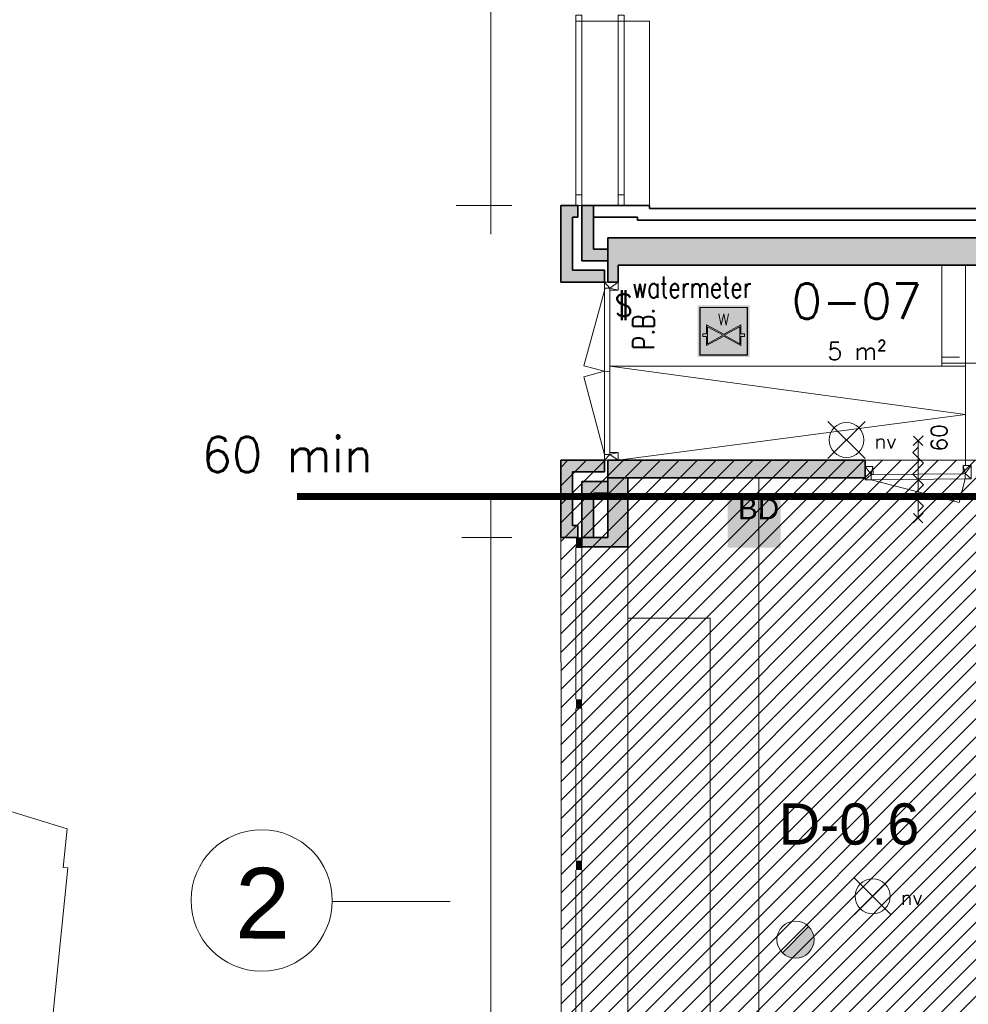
# Model space of a CAD drawing. Header units: millimetres. Extents: x -13022 to 1371524, y -38729 to 632593.
# Tile 13 of 256: x 443354 to 451410, y 579801 to 588160. Entities that reach past the tile are written whole.
import ezdxf
from ezdxf.enums import TextEntityAlignment as Align
from ezdxf.lldxf.tags import DXFTag

# ---------------------------------------------------------------- set-up
doc = ezdxf.new("R2010")
doc.units = ezdxf.units.MM
doc.header["$LTSCALE"] = 35
doc.linetypes.add('AI9-LType1', pattern=[1.69333, 0.846665, -0.846665])
for name, color, linetype, lineweight in [('A LIJN 1', 1, 'Continuous', 20), ('A LIJN 2', 2, 'Continuous', 35), ('A LIJN 5', 5, 'Continuous', 13), ('A LIJN 9', 252, 'Continuous', 18), ('Al65----_beveiliging-inst', 92, 'Continuous', 9), ('B95 tekst', 7, 'Continuous', 25), ('brandveiligheid voorzieningen', 10, 'Continuous', 9)]:
    doc.layers.add(name, color=color, linetype=linetype, lineweight=lineweight)
doc.styles.add('Algemeen', font='simplex.shx', dxfattribs={"height": 2.5})
doc.styles.add('Arial15', font='arial.ttf', dxfattribs={"height": 0.35})
doc.styles.add('Arial25', font='arial.ttf', dxfattribs={"height": 0.18})
doc.styles.add('Arial9', font='arial.ttf', dxfattribs={"height": 0.6})
doc.styles.add('SafetySign', font='simplex.shx')
doc.styles.add('SIMPLEX', font='SIMPLEX.SHX', dxfattribs={"width": 0.75})
doc.styles.get("Standard").update_dxf_attribs({"font": 'simplex.shx'})
tags = doc.linetypes.add('DIVIDE2', pattern=[0.625, 0.25, -0.125, 0, -0.125, 0, -0.125]).pattern_tags.tags
tags[14:15] = [DXFTag(74, 4), DXFTag(75, 0), DXFTag(340, '0'), DXFTag(46, 1.0), DXFTag(50, 0.0), DXFTag(44, 0.0), DXFTag(45, 0.0)]
tags[12:13] = [DXFTag(74, 4), DXFTag(75, 0), DXFTag(340, '0'), DXFTag(46, 1.0), DXFTag(50, 0.0), DXFTag(44, 0.0), DXFTag(45, 0.0)]
tags[10:11] = [DXFTag(74, 4), DXFTag(75, 0), DXFTag(340, '0'), DXFTag(46, 1.0), DXFTag(50, 0.0), DXFTag(44, 0.0), DXFTag(45, 0.0)]
tags[8:9] = [DXFTag(74, 4), DXFTag(75, 0), DXFTag(340, '0'), DXFTag(46, 1.0), DXFTag(50, 0.0), DXFTag(44, 0.0), DXFTag(45, 0.0)]
tags[6:7] = [DXFTag(74, 4), DXFTag(75, 0), DXFTag(340, '0'), DXFTag(46, 1.0), DXFTag(50, 0.0), DXFTag(44, 0.0), DXFTag(45, 0.0)]
tags[4:5] = [DXFTag(74, 4), DXFTag(75, 0), DXFTag(340, '0'), DXFTag(46, 1.0), DXFTag(50, 0.0), DXFTag(44, 0.0), DXFTag(45, 0.0)]

# ---------------------------------------------------------------- blocks, each defined once
blk = doc.blocks.new('Brandmelder')
at = {"layer": 'brandveiligheid voorzieningen'}
blk.add_hatch(color=256, dxfattribs=at).paths.add_polyline_path([(76.62, -89.8, 0.198912), (75.85, -87.94), (72.13, -91.66, 0.668179)])
blk.add_line((72.13, -91.66), (75.85, -87.94), dxfattribs=at)
blk.add_circle((73.99, -89.8), 2.63, dxfattribs=at)
blk = doc.blocks.new('Noodverlichting')
at = {"layer": 'Al65----_beveiliging-inst', "color": 92}
for p, q in [((164, -62.36), (158.75, -57.12)), ((158.75, -62.36), (164, -57.12))]:
    blk.add_line(p, q, dxfattribs=at)
blk.add_circle((161.38, -59.74), 2.47, dxfattribs=at)
at = {"layer": 'Al65----_beveiliging-inst', "color": 7, "style": 'Algemeen'}
blk.add_text('nv', height=2.063, dxfattribs=at).set_placement((165.33, -60.96))
blk = doc.blocks.new('Brandblusdeken')
at = {"layer": 'Al65----_beveiliging-inst', "linetype": 'Continuous', "true_color": 0xffffff}
h = blk.add_hatch(color=7, dxfattribs=at)
h.paths.add_polyline_path([(1708.24, 1269.32), (1707.7, 1269.32), (1707.17, 1268.69), (1706.91, 1268.69, 0.461888), (1706.72, 1268.47), (1706.5, 1268.47, 0.414214), (1706.49, 1268.46), (1706.49, 1266.98, 0.414214), (1706.5, 1266.97), (1707.76, 1266.97), (1707.76, 1265.94, 1), (1708.16, 1265.94), (1708.16, 1266.97), (1708.31, 1266.97), (1708.31, 1265.94, 1), (1708.71, 1265.94), (1708.71, 1266.97), (1709.98, 1266.97, 0.414214), (1709.99, 1266.98), (1709.99, 1268.46, 0.414214), (1709.98, 1268.47), (1709.75, 1268.47, 0.461888), (1709.57, 1268.69), (1709.3, 1268.69), (1708.77, 1269.32)])
h.paths.add_polyline_path([(1708.69, 1268.77, -0.414214), (1708.7, 1268.78), (1708.76, 1268.78), (1709, 1268.49, -0.626412), (1708.99, 1268.47), (1708.7, 1268.47, -0.414214), (1708.69, 1268.48)], flags=16)
h.paths.add_polyline_path([(1707.78, 1268.77), (1707.78, 1268.48, -0.414214), (1707.77, 1268.47), (1707.48, 1268.47, -0.626412), (1707.48, 1268.49), (1707.71, 1268.78), (1707.77, 1268.78, -0.414214)], flags=16)
h.paths.add_polyline_path([(1708.58, 1269.86, 1), (1707.86, 1269.86, 1)])
h.paths.add_polyline_path([(1713.06, 1267.79, 1), (1712.34, 1267.79, 1)])
h.paths.add_polyline_path([(1712.62, 1266.82, 0.561175), (1712.26, 1267.41), (1711.61, 1267.41), (1711.15, 1267.79, 1), (1710.94, 1267.58), (1711.53, 1267.09), (1711.86, 1267.09, -0.561175), (1711.86, 1267.07), (1711.49, 1266.34, -0.281087), (1711.48, 1266.33), (1711.41, 1266.33, 0.414214), (1711.4, 1266.32), (1711.4, 1265.99, -0.414214), (1711.39, 1265.98), (1711.12, 1265.98), (1711.12, 1265.98, -0.410784), (1711.12, 1265.99, -0.102465), (1711.12, 1265.99, 0.040647), (1711.21, 1266.08, 0.072509), (1711.29, 1266.23, 0.083414), (1711.31, 1266.36, 0.017741), (1711.31, 1266.52, 0.025778), (1711.3, 1266.67, 0.025659), (1711.28, 1266.8, 0.042447), (1711.26, 1266.85, 0.017105), (1711.25, 1266.86, 0.615832), (1711.25, 1266.86, 0.10445), (1711.24, 1266.85, -0.149689), (1711.2, 1266.73, 0.016739), (1711.18, 1266.7, -0.153754), (1711.17, 1266.68, -0.069011), (1711.15, 1266.68, -0.22824), (1711.13, 1266.68, -0.237959), (1711.13, 1266.7, 0.033724), (1711.14, 1266.91, 0.028218), (1711.13, 1267.08), (1711.13, 1267.09), (1711.13, 1267.1), (1711.13, 1267.11), (1711.13, 1267.11, 0.65809), (1711.12, 1267.11, -0.060964), (1711.03, 1267), (1710.98, 1266.95, 0.075517), (1710.96, 1266.93, -0.051459), (1710.93, 1266.91, -0.33128), (1710.9, 1266.91, -0.17084), (1710.87, 1266.96, -0.077934), (1710.87, 1267.02, -0.001942), (1710.88, 1267.14, -0.091372), (1710.93, 1267.3, 0.647669), (1710.92, 1267.31, 0.083115), (1710.8, 1267.25, 0.03124), (1710.72, 1267.19, 0.031761), (1710.67, 1267.14, 0.022456), (1710.63, 1267.09, 0.083234), (1710.6, 1267.03, -0.013653), (1710.6, 1267.01, -0.018422), (1710.59, 1266.99, -0.068058), (1710.58, 1266.98, -0.095574), (1710.57, 1266.98, -0.152525), (1710.56, 1266.97, -0.163356), (1710.55, 1266.98, -0.115838), (1710.53, 1267, -0.016083), (1710.53, 1267.02, 0.018751), (1710.52, 1267.03), (1710.52, 1267.05), (1710.51, 1267.06), (1710.5, 1267.08), (1710.49, 1267.09), (1710.48, 1267.12), (1710.48, 1267.12), (1710.47, 1267.12), (1710.47, 1267.13), (1710.47, 1267.13), (1710.47, 1267.13), (1710.46, 1267.13), (1710.46, 1267.13), (1710.46, 1267.13), (1710.46, 1267.13, 0.136803), (1710.46, 1267.13), (1710.45, 1267.09), (1710.45, 1267.07), (1710.42, 1267.02), (1710.37, 1266.94), (1710.28, 1266.82), (1710.2, 1266.72, -0.01443), (1710.17, 1266.69, 0.037786), (1710.1, 1266.61, 0.048241), (1710.03, 1266.49, 0.059776), (1709.99, 1266.38, 0.051888), (1709.98, 1266.29, 0.015584), (1709.98, 1266.2, 0.035329), (1710.01, 1266.01), (1710.01, 1265.99, -0.473301), (1710, 1265.98), (1709.76, 1265.98, -0.520567), (1709.75, 1266), (1709.86, 1266.29, 0.520567), (1709.85, 1266.3), (1709.6, 1266.3, 1), (1709.6, 1265.78), (1711.84, 1265.78, 0.281087), (1712.2, 1266)])
h.paths.add_polyline_path([(1710.36, 1266.46, 0.164177), (1710.36, 1266.45, 0.001156)], flags=16)
at = {"layer": 'Al65----_beveiliging-inst', "color": 7, "true_color": 0xffffff}
blk.add_solid([(1705.99, 1264.27), (1713.49, 1264.27), (1705.99, 1271.77), (1713.49, 1271.77)], dxfattribs=at)
blk.add_solid([(1705.99, 1264.27), (1713.49, 1264.27), (1705.99, 1271.77), (1713.49, 1271.77)], dxfattribs=at)
at = {"layer": 'brandveiligheid voorzieningen', "color": 10}
blk.add_solid([(1706.24, 1264.52), (1713.24, 1264.52), (1706.24, 1271.52), (1713.24, 1271.52)], dxfattribs=at)
blk = doc.blocks.new('Panieksluiting')
at = {"layer": 'brandveiligheid voorzieningen', "lineweight": 0, "style": 'Algemeen'}
blk.add_text('$', height=3.09, dxfattribs=at).set_placement((158.43, -91.61))
blk = doc.blocks.new('Afsluiter water')
at = {"layer": 'Al65----_beveiliging-inst', "true_color": 0x000000}
blk.add_hatch(color=18, dxfattribs=at).paths.add_polyline_path([(21.81, 2.93), (21.81, 1.62), (19.37, 2.95), (16.93, 1.62), (16.93, 2.93), (16.44, 2.93), (16.44, 3.27), (16.93, 3.27), (16.93, 4.55), (19.37, 3.22), (21.81, 4.55), (21.81, 3.27), (22.3, 3.27), (22.3, 2.93)])
at = {"layer": 'Al65----_beveiliging-inst', "linetype": 'Continuous'}
h = blk.add_hatch(color=160, dxfattribs=at)
h.paths.add_polyline_path([(21.66, 1.87), (21.66, 4.3), (19.43, 3.09)])
h.paths.add_polyline_path([(17.08, 1.87), (17.08, 4.3), (19.31, 3.09)])
at = {"layer": 'Al65----_beveiliging-inst', "color": 7}
for p, q in [((16.01, 7.02), (22.74, 7.02)), ((16.01, 0.29), (16.01, 7.02)), ((22.74, 7.02), (22.74, 0.29)), ((22.74, 0.29), (16.01, 0.29))]:
    blk.add_line(p, q, dxfattribs=at)
at = {"layer": 'Al65----_beveiliging-inst', "color": 18, "true_color": 0x000000}
for p, q in [((16.03, 7), (22.71, 7)), ((16.03, 0.32), (16.03, 7)), ((22.71, 7), (22.71, 0.32)), ((22.71, 0.32), (16.03, 0.32))]:
    blk.add_line(p, q, dxfattribs=at)
at = {"layer": 'Al65----_beveiliging-inst', "color": 255}
for p, q in [((16.93, 3.27), (16.93, 4.55)), ((16.93, 4.55), (19.37, 3.22)), ((17.08, 1.87), (17.08, 4.3)), ((17.08, 4.3), (19.31, 3.09)), ((19.37, 3.22), (21.81, 4.55)), ((21.66, 4.3), (19.43, 3.09)), ((21.66, 1.87), (21.66, 4.3)), ((21.81, 4.55), (21.81, 3.27)), ((16.44, 2.93), (16.44, 3.27)), ((16.44, 3.27), (16.93, 3.27)), ((16.93, 2.93), (16.44, 2.93)), ((19.37, 2.95), (16.93, 1.62)), ((16.93, 1.62), (16.93, 2.93)), ((19.31, 3.09), (17.08, 1.87)), ((21.81, 1.62), (19.37, 2.95)), ((19.43, 3.09), (21.66, 1.87)), ((21.81, 3.27), (22.3, 3.27)), ((21.81, 2.93), (21.81, 1.62)), ((22.3, 2.93), (21.81, 2.93)), ((22.3, 3.27), (22.3, 2.93))]:
    blk.add_line(p, q, dxfattribs=at)
at = {"layer": 'Al65----_beveiliging-inst', "color": 7, "true_color": 0xffffff}
blk.add_solid([(15.71, 0), (23.03, 0), (15.71, 7.32), (23.03, 7.32)], dxfattribs=at)
at = {"layer": 'Al65----_beveiliging-inst', "color": 18, "linetype": 'Continuous', "true_color": 0x000000, "style": 'SafetySign'}
blk.add_text('W', height=1.56, dxfattribs=at).set_placement((19.37, 5.32), align=Align.MIDDLE)
blk = doc.blocks.new('B65BW2')
at = {"layer": 'Al65----_beveiliging-inst', "color": 10}
blk.add_line((0, -521), (0, 521), dxfattribs=at)
for points in [[(-65, 454), (66, 585)], [(64, 457), (-63, 583)], [(-65, -588), (66, -457)], [(64, -586), (-63, -459)]]:
    blk.add_lwpolyline(points, dxfattribs=at)
at = {"layer": 'Al65----_beveiliging-inst', "color": 1}
blk.add_attdef('BRANDWERENDHEID', text='', height=144, dxfattribs=at).set_placement((-135, 452), align=Align.RIGHT)
blk = doc.blocks.new('Zelfsluitende deur')
at = {"layer": 'Al65----_beveiliging-inst', "color": 10}
blk.add_line((260.94, 40.27), (250, 40.27), dxfattribs=at)
blk.add_lwpolyline([(250.91, 40.27), (251.67, 39.51), (253.19, 41.03), (254.71, 39.51), (256.23, 41.03), (257.75, 39.51), (259.27, 41.03), (260.03, 40.27)], dxfattribs=at)

msp = doc.modelspace()

# ---------------------------------------------------------------- hatches: boundary and pattern name
at = {"layer": 'A LIJN 9', "ltscale": 0.1}
h = msp.add_hatch(color=256, dxfattribs=at)
h.dxf.hatch_style = 1
h.paths.add_polyline_path([(448048.473, 586482.324), (448093.475, 586482.324), (448093.475, 586582.325), (447948.474, 586582.325), (447948.474, 585932.325), (448321.598, 585932.325), (448321.598, 586032.325), (448048.473, 586032.325)])
h = msp.add_hatch(color=256, dxfattribs=at)
h.dxf.hatch_style = 1
h.paths.add_polyline_path([(448348.621, 586112.32), (448128.463, 586112.32), (448128.463, 586582.325), (448228.462, 586582.325), (448228.462, 586212.321), (448348.621, 586212.321)])
h = msp.add_hatch(color=256, dxfattribs=at)
h.dxf.hatch_style = 1
h.paths.add_polyline_path([(457663.596, 586307.35), (455576.709, 586307.35), (455576.755, 586399.124), (455156.757, 586399.287), (455156.726, 586307.35), (452021.472, 586307.35), (452021.503, 586399.572), (451601.505, 586399.734), (451601.459, 586307.35), (448348.621, 586307.351), (448348.621, 585932.325), (448435.596, 585932.325), (448435.626, 586075.511), (457663.589, 586074.101)])
h = msp.add_hatch(dxfattribs=at)
h.set_pattern_fill('ANSI31', color=256, scale=35)
h.paths.add_polyline_path([(444741.531, 570000.482), (445305.609, 576950.488), (447882.678, 576741.321), (447954.321, 577553.51), (447948.474, 584420.823), (452689.556, 584420.827), (453132.994, 586074.793), (457663.589, 586074.793), (457663.596, 586207.35), (458763.599, 586207.35), (458763.599, 580393.355), (458988.597, 580393.355), (458988.597, 576496.967), (462476.512, 576204.611), (462711.398, 579224.74), (477094.664, 578057.363), (476853.456, 575069.995), (477168.311, 575044.429), (477176.555, 575145.953), (477719.536, 575101.848), (477711.428, 575002.039), (477863.139, 574989.726), (477863.139, 570000.482)])
h = msp.add_hatch(color=256, dxfattribs=at)
h.dxf.hatch_style = 1
h.paths.add_polyline_path([(448048.473, 584320.823), (448321.399, 584320.823), (448321.399, 584420.823), (447948.474, 584420.823), (447948.474, 583764.754), (448093.475, 583764.754), (448093.475, 583864.754), (448048.473, 583864.754)])
h = msp.add_hatch(color=256, dxfattribs=at)
h.dxf.hatch_style = 1
h.paths.add_polyline_path([(450533.283, 584420.823), (448348.621, 584420.823), (448348.636, 584270.823), (450533.298, 584270.823)])
h = msp.add_hatch(color=256, dxfattribs=at)
h.dxf.hatch_style = 1
h.paths.add_polyline_path([(448517.81, 584270.822), (448348.606, 584270.815), (448348.621, 583764.753), (448128.463, 583764.754), (448128.463, 583683.667), (448517.81, 583683.667)])
h = msp.add_hatch(color=256, dxfattribs=at)
h.dxf.hatch_style = 1
h.paths.add_polyline_path([(448228.473, 584140.823), (448346.824, 584140.823), (448348.514, 584142.514), (448348.514, 584240.823), (448128.475, 584240.823), (448128.475, 583764.754), (448228.473, 583764.754)])

# ---------------------------------------------------------------- linework, layer by layer
at = {"layer": 'A LIJN 1', "color": 1, "linetype": 'Continuous'}
for p, q in [((447354.454, 586337.909), (447354.454, 591206.137)), ((447060.386, 586582.325), (447532.707, 586582.325)), ((447354.454, 577956.908), (447354.454, 584087.101)), ((447108.879, 583764.754), (447532.707, 583764.753))]:
    msp.add_line(p, q, dxfattribs=at)
at = {"layer": 'A LIJN 1', "linetype": 'Continuous'}
for p, q in [((451186.481, 586074.123, -17276054.382), (451186.401, 585219.44, -17276054.382)), ((451386.096, 584374.836, -17276054.382), (451386.096, 586075.06, -17276054.382)), ((451186.42, 585294.367, -17276054.382), (451336.414, 585294.346, -17276054.382)), ((451386.096, 585219.44), (448366.504, 585219.44)), ((448366.504, 585219.44), (451386.096, 584808.852)), ((452910.297, 585244.145, -17276054.382), (451186.405, 585244.367, -17276054.382)), ((451386.096, 584808.852), (448435.398, 584420.821)), ((449631.793, 584264.685), (449631.793, 577712.994)), ((449217.807, 583079.159), (448517.81, 583079.159)), ((449217.807, 577745.773), (449217.807, 583079.159)), ((443271.736, 581440.106), (443757.286, 581292.216)), ((443757.286, 581292.216), (443723.747, 580963.926)), ((443763.542, 580959.858), (443473.655, 578124.336)), ((443723.747, 580963.926), (443763.542, 580959.858))]:
    msp.add_line(p, q, dxfattribs=at)
at = {"layer": 'A LIJN 1', "color": 1, "linetype": 'DIVIDE2'}
msp.add_line((447009.216, 580675.228), (446009.185, 580675.228), dxfattribs=at)
at = {"layer": 'A LIJN 1', "color": 2, "linetype": 'Continuous', "lineweight": 0}
msp.add_ellipse((445409.233, 580683.036), major_axis=(2.457, 600.782), ratio=0.9986898, start_param=1.57080155, end_param=7.85397656, dxfattribs=at)
at = {"layer": 'A LIJN 2'}
for p, q in [((447948.474, 586582.325), (447948.474, 585932.325)), ((448093.475, 586582.325), (447948.474, 586582.325)), ((448093.475, 586582.325), (448093.475, 586482.324)), ((448128.463, 586582.325), (448128.463, 586112.32)), ((448128.463, 586582.325), (448228.462, 586582.325)), ((448228.462, 586582.325), (448228.462, 586212.321)), ((448701.599, 586582.325), (448228.462, 586582.325)), ((448701.599, 586556.792), (448701.599, 586582.325)), ((457363.597, 586556.792), (448701.599, 586556.792)), ((448048.473, 586482.324), (448048.473, 586032.325)), ((448093.475, 586482.324), (448048.473, 586482.324)), ((448601.6, 586482.324), (448228.462, 586482.324)), ((448601.6, 586456.791), (448601.6, 586482.324)), ((457463.596, 586456.791), (448601.6, 586456.791)), ((448228.462, 586212.321), (448348.621, 586212.321, -17276054.382)), ((448128.463, 586112.32), (448348.621, 586112.32, -17276054.382)), ((448048.473, 586032.325), (448321.598, 586032.325)), ((448321.598, 586032.325), (448321.598, 585932.325)), ((447948.474, 585932.325), (448321.598, 585932.325)), ((448321.399, 584420.823), (447948.474, 584420.823)), ((447948.474, 584420.823), (447948.474, 583764.754)), ((448321.399, 584320.823), (448321.399, 584420.823)), ((448348.621, 584420.823, -17276054.382), (450533.283, 584420.823, -17276054.382)), ((448348.621, 584420.823, -17276054.382), (448348.636, 584270.823, -17276054.382)), ((450533.283, 584420.823, -17276054.382), (450533.298, 584270.823, -17276054.382)), ((448321.399, 584320.823), (448048.473, 584320.823)), ((448048.473, 584320.823), (448048.473, 583864.754)), ((448348.636, 584270.823, -17276054.382), (450533.298, 584270.823, -17276054.382)), ((448128.475, 584240.823), (448348.514, 584240.823)), ((448128.475, 583764.754), (448128.475, 584240.823)), ((448348.514, 584140.823), (448348.514, 584240.823)), ((448228.473, 584140.823), (448348.514, 584140.823)), ((448228.473, 583764.754), (448228.473, 584140.823)), ((448348.514, 584142.514), (448346.824, 584140.823)), ((448048.473, 583864.754), (448093.475, 583864.754)), ((448093.475, 583764.754), (448093.475, 583864.754)), ((447948.474, 583764.754), (448093.475, 583764.754)), ((448228.473, 583764.754), (448128.475, 583764.754))]:
    msp.add_line(p, q, dxfattribs=at)
msp.add_lwpolyline([(448128.463, 583683.667), (448517.81, 583683.667), (448517.81, 584270.822), (448348.606, 584270.815), (448348.621, 583764.753), (448128.463, 583764.754)], close=True, dxfattribs=at)
for points, invisible_edges in [([(448348.621, 586307.35, -17276054.382), (448348.621, 586307.351, -17276054.382), (448435.626, 586075.511, -17276054.382)], 14), ([(448348.621, 586307.351, -17276054.382), (451601.459, 586307.35, -17276054.382), (448435.626, 586075.511, -17276054.382)], 14), ([(448348.621, 586307.35, -17276054.382), (448435.626, 586075.511, -17276054.382), (448348.621, 585932.325, -17276054.382)], 3), ([(457663.589, 586074.101, -17276054.382), (448435.626, 586075.511, -17276054.382), (452021.472, 586307.35, -17276054.382)], 14), ([(448435.626, 586075.511, -17276054.382), (448435.596, 585932.325, -17276054.382), (448348.621, 585932.325, -17276054.382)], 12)]:
    msp.add_3dface(points, dxfattribs=dict(at, invisible_edges=invisible_edges))
at = {"layer": 'A LIJN 5', "linetype": 'Continuous'}
for p, q in [((448078.475, 588147.321), (448078.475, 586672.321)), ((448128.463, 586672.321), (448128.463, 588147.321)), ((448128.463, 588147.321), (448436.611, 588147.321)), ((448436.611, 588147.321), (448436.611, 586672.321)), ((448486.598, 586672.321), (448486.598, 588147.321)), ((448486.598, 588147.321), (448701.599, 588147.321)), ((448701.599, 588147.321), (448701.599, 586582.325)), ((448325.733, 585881.012, -17276054.382), (448145.099, 585222.709, -17276054.382)), ((448321.598, 585881.035, -17276054.382), (448321.399, 584469.605, -17276054.382)), ((448366.413, 584486.435, -17276054.382), (448366.596, 585863.78, -17276054.382)), ((448321.491, 585175.417, -17276054.382), (448145.038, 585128.16, -17276054.382)), ((448145.099, 585222.709, -17276054.382), (448321.491, 585175.417, -17276054.382)), ((448321.491, 585175.417, -17276054.382), (448366.23, 585171.788, -17276054.382)), ((448145.038, 585128.16, -17276054.382), (448321.399, 584469.607, -17276054.382)), ((451384.662, 584261.053, -17276054.382), (450584.69, 584253.857, -17276054.382)), ((450584.69, 584253.857), (451332.874, 584060.576)), ((450601.291, 584299.003, -17276054.382), (451367.267, 584305.88, -17276054.382)), ((451332.874, 584060.576), (451384.662, 584261.055)), ((448078.475, 582391.257), (448078.475, 583683.667)), ((448128.463, 582391.257), (448128.463, 583683.667)), ((448517.81, 583683.667), (448517.81, 578281.32)), ((448078.475, 581021.279), (448078.475, 582311.259)), ((448128.463, 581021.278), (448128.463, 582311.259)), ((448078.46, 579651.301), (448078.475, 580941.281)), ((448128.463, 579651.3), (448128.463, 580941.28))]:
    msp.add_line(p, q, dxfattribs=at)
for points in [[(448128.463, 583764.754), (448078.475, 583764.754), (448128.463, 583674.751), (448078.475, 583674.751)], [(448128.463, 582391.257), (448078.475, 582391.257), (448128.463, 582311.259), (448078.475, 582311.259)], [(448128.463, 581021.278), (448078.475, 581021.279), (448128.463, 580941.28), (448078.475, 580941.281)]]:
    msp.add_trace(points, dxfattribs=at)
for points in [[(448078.475, 588147.321), (448128.463, 588147.321), (448128.463, 588197.32), (448078.475, 588197.32)], [(448436.611, 588147.321), (448486.598, 588147.321), (448486.598, 588197.32), (448436.611, 588197.32)], [(448078.475, 586582.325), (448128.463, 586582.325), (448128.463, 586672.321), (448078.475, 586672.321)], [(448436.611, 586582.325), (448486.598, 586582.325), (448486.598, 586672.321), (448436.611, 586672.321)]]:
    msp.add_3dface(points, dxfattribs=at)
at = {"layer": 'A LIJN 9', "ltscale": 0.1, "elevation": -17276054.382}
msp.add_lwpolyline([(444741.531, 570000.482), (445305.609, 576950.488), (447882.678, 576741.321), (447954.321, 577553.51), (447948.474, 584420.823), (452689.556, 584420.827), (453132.994, 586074.793), (457663.589, 586074.793), (457663.596, 586207.35), (458763.599, 586207.35), (458763.599, 580393.355), (458988.597, 580393.355), (458988.597, 576496.967), (462476.512, 576204.611), (462711.398, 579224.74), (477094.664, 578057.363), (476853.456, 575069.995), (477168.311, 575044.429), (477176.555, 575145.953), (477719.536, 575101.848), (477711.428, 575002.039), (477863.139, 574989.726), (477863.139, 570000.482), (444741.531, 570000.482)], dxfattribs=at)
at = {"layer": 'Al65----_beveiliging-inst', "color": 92, "linetype": 'AI9-LType1', "lineweight": 0, "ltscale": 0.1, "const_width": 60, "flags": 128}
msp.add_lwpolyline([(445709.999, 584112.853), (452733.178, 584112.853), (453282.447, 585974.458), (458648.45, 585974.458), (458648.45, 580467.249), (459977.751, 579704.901)], dxfattribs=at)

# ---------------------------------------------------------------- block references
at = {"xscale": 60, "yscale": 60, "zscale": 60}
for name, p in [('Afsluiter water', (448170.561, 585295.634)), ('Brandblusdeken', (347006.792, 507822.896, -88999.999))]:
    msp.add_blockref(name, p, dxfattribs=at)
at = {"ltscale": 0.1, "xscale": 60, "yscale": 60, "zscale": 60}
for p in [(440693.042, 588176.783), (440914.725, 584302.448)]:
    msp.add_blockref('Noodverlichting', p, dxfattribs=at)
at = {"ltscale": 0.1, "xscale": 60, "yscale": 60, "zscale": 60, "rotation": 90}
msp.add_blockref('Zelfsluitende deur', (453400.662, 568929.122, -17276054.382), dxfattribs=at)
at = {"layer": 'Al65----_beveiliging-inst', "xscale": 60, "yscale": 60, "zscale": 60}
for name, p in [('Panieksluiting', (438898.604, 591139.991)), ('Brandmelder', (445503.285, 585738.798))]:
    msp.add_blockref(name, p, dxfattribs=at)
at = {"layer": 'Al65----_beveiliging-inst', "ltscale": 0.7}
ref = msp.add_blockref('B65BW2', (450984.676, 584256.356, -17276054.382), dxfattribs=dict(at, xscale=0.6300000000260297, yscale=0.6300000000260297, zscale=0.6300000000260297, rotation=180))
ref.add_attrib('BRANDWERENDHEID', '60', dxfattribs={"color": 2, "height": 135, "rotation": 90, "style": 'Algemeen'}).set_placement((451229.562, 584726.344, -17276054.382), align=Align.RIGHT)

# ---------------------------------------------------------------- texts
at = {"layer": 'A LIJN 1', "color": 1, "linetype": 'ByBlock', "style": 'SIMPLEX', "width": 0.75}
msp.add_text('watermeter', height=180, rotation=359.994973, dxfattribs=at).set_placement((448556.415, 585798.731))
msp.add_text('P.B.', height=180, rotation=89.7858043, dxfattribs=at).set_placement((448562.824, 585715.143, -88999.999), align=Align.TOP_RIGHT)
at = {"layer": 'A LIJN 1', "color": 1, "linetype": 'ByBlock', "oblique": 360}
for s, height, rotation, style, p in [('BD', 180, 359.7849834, 'Arial25', (449454.181, 583919.864, -88999.999)), ('D-0.6', 350, 0.0000137, 'Arial15', (449799.037, 581157.034)), ('2', 600, 359.7659426, 'Arial9', (445183.09, 580360.684))]:
    msp.add_text(s, height=height, rotation=rotation, dxfattribs=dict(at, style=style)).set_placement(p)
at = {"layer": 'B95 tekst', "style": 'Algemeen'}
msp.add_text('60 min', height=300, dxfattribs=at).set_placement((444900.107, 584317.957))
at = {"layer": 'B95 tekst', "insert": (450463.84, 585921.457), "char_height": 300, "width": 4383.91272, "attachment_point": 2, "style": 'Algemeen'}
msp.add_mtext('\\pt3600;0-07\\P\\ptz;{\\H0.5x;5 m²}', dxfattribs=at)

# ---------------------------------------------------------------- meshes
at = {"layer": 'A LIJN 5', "linetype": 'Continuous'}
mesh = msp.add_polyface(dxfattribs=at)
corners = [(448366.596, 585880.781, -17276054.382), (448321.598, 585881.035, -17276054.382), (448321.598, 585932.324, -17276054.382), (448435.596, 585863.389, -17276054.382), (448435.596, 585932.325, -17276054.382), (448366.596, 585863.78, -17276054.382)]
mesh.append_faces([[corners[k] for k in face] for face in [(3, 0, 4), (4, 0, 2)]], dxfattribs={"vtx0": -1, "vtx1": -1})
mesh.append_faces([[corners[k] for k in face] for face in [(0, 1, 2), (3, 5, 0)]], dxfattribs={"vtx2": -1})
mesh = msp.add_polyface(dxfattribs=at)
corners = [(448366.413, 584469.435, -17276054.382), (448435.398, 584420.821, -17276054.382), (448321.399, 584420.823, -17276054.382), (448321.399, 584469.605, -17276054.382), (448435.413, 584486.176, -17276054.382), (448366.413, 584486.435, -17276054.382)]
mesh.append_faces([[corners[k] for k in face] for face in [(4, 0, 5)]], dxfattribs={"vtx0": -1})
mesh.append_faces([[corners[k] for k in face] for face in [(0, 1, 2)]], dxfattribs={"vtx0": -1, "vtx2": -1})
mesh.append_faces([[corners[k] for k in face] for face in [(3, 0, 2)]], dxfattribs={"vtx1": -1})
mesh.append_faces([[corners[k] for k in face] for face in [(4, 1, 0)]], dxfattribs={"vtx1": -1, "vtx2": -1})
mesh = msp.add_polyface(dxfattribs=at)
corners = [(450584.278, 584298.852, -17276054.382), (450534.687, 584253.399, -17276054.382), (450533.649, 584367.259, -17276054.382), (450600.681, 584367.852, -17276054.382), (450601.291, 584299.003, -17276054.382), (450584.69, 584253.857, -17276054.382)]
mesh.append_faces([[corners[k] for k in face] for face in [(0, 3, 4)]], dxfattribs={"vtx0": -1})
mesh.append_faces([[corners[k] for k in face] for face in [(0, 1, 2), (0, 2, 3)]], dxfattribs={"vtx0": -1, "vtx2": -1})
mesh.append_faces([[corners[k] for k in face] for face in [(0, 5, 1)]], dxfattribs={"vtx2": -1})
mesh = msp.add_polyface(dxfattribs=at)
corners = [(451384.265, 584306.046, -17276054.382), (451433.643, 584375.246, -17276054.382), (451366.657, 584374.667, -17276054.382), (451384.662, 584261.053, -17276054.382), (451434.665, 584261.509, -17276054.382), (451367.267, 584305.88, -17276054.382)]
mesh.append_faces([[corners[k] for k in face] for face in [(0, 2, 5)]], dxfattribs={"vtx0": -1})
mesh.append_faces([[corners[k] for k in face] for face in [(0, 1, 2), (0, 4, 1)]], dxfattribs={"vtx0": -1, "vtx2": -1})
mesh.append_faces([[corners[k] for k in face] for face in [(0, 3, 4)]], dxfattribs={"vtx2": -1})

doc.saveas('drawing.dxf')
